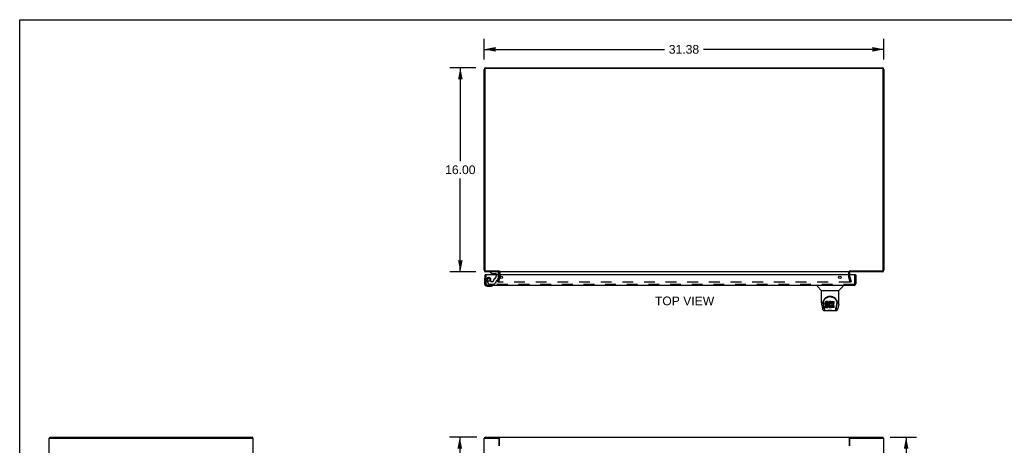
# Model space of a CAD drawing. Header units: inches. Extents: x 0 to 155, y 0 to 100.
# Tile 5 of 8: x 0 to 77, y 67 to 100. Entities that reach past the tile are written whole.
import ezdxf

# ---------------------------------------------------------------- set-up
doc = ezdxf.new("R2010")
doc.units = ezdxf.units.IN
doc.header["$LTSCALE"] = 8.5
doc.header["$MEASUREMENT"] = 0
doc.linetypes.add('HIDDEN', pattern=[0.2, 0.1, -0.1])
doc.layers.get('0').update_dxf_attribs({"linetype": 'CONTINUOUS'})
for name, color, linetype in [('DEFAULT_2', 8, 'HIDDEN'), ('DIMENSIONS', 7, 'CONTINUOUS'), ('DOOR_ASSEMBLY', 7, 'CONTINUOUS')]:
    doc.layers.add(name, color=color, linetype=linetype)
doc.styles.get("Standard").update_dxf_attribs({"font": 'arial.ttf'})
doc.dimstyles.new('DIMSTYLE_1', dxfattribs={"dimtxt": 0.681818, "dimasz": 0.909091, "dimexe": 0.09, "dimexo": 0.07, "dimgap": 0.0375, "dimtad": 0, "dimtih": 1, "dimtoh": 1, "dimzin": 4, "dimdsep": 46, "dimtxsty": 'Standard', "dimblk": '_FILLED', "dimblk1": '_FILLED', "dimblk2": '_FILLED', "dimcen": 0.09, "dimadec": 3, "dimazin": 1, "dimtfac": 1, "dimtdec": 3, "dimtofl": 0, "dimtmove": 0, "dimatfit": 3, "dimldrblk": '_FILLED', "dimfxl": 0, "dimtolj": 1, "dimtzin": 4, "dimarcsym": 0})

# ---------------------------------------------------------------- blocks, each defined once
blk = doc.blocks.new('_FILLED')
at = {"color": 0, "linetype": 'ByBlock'}
blk.add_solid([(0, 0), (-1, 0.2), (-1, -0.2)], dxfattribs=at)
blk = doc.blocks.new('*D1')
at = {"layer": 'DIMENSIONS', "color": 2, "linetype": 'Continuous'}
for p, q in [((68.314, 67.268), (70.385, 67.268)), ((69.567, 67.268), (69.567, 62.139)), ((69.567, 55.648), (69.567, 60.776)), ((67.037, 55.648), (70.385, 55.648))]:
    blk.add_line(p, q, dxfattribs=at)
at = {"layer": 'DIMENSIONS', "color": 2, "linetype": 'Continuous', "xscale": 0.9090909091, "yscale": 0.9090909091, "zscale": 0.9090909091}
for p, rotation in [((69.567, 67.268), 90), ((69.567, 55.648), 270)]:
    blk.add_blockref('_FILLED', p, dxfattribs=dict(at, rotation=rotation))
at = {"layer": 'DIMENSIONS', "color": 2, "linetype": 'Continuous', "insert": (69.567, 61.799), "char_height": 0.6818, "width": 2.38256, "attachment_point": 2, "line_spacing_factor": 0.9}
blk.add_mtext('11.62', dxfattribs=at)
blk = doc.blocks.new('*D4')
at = {"layer": 'DIMENSIONS', "color": 2, "linetype": 'Continuous'}
for p, q in [((36.446, 96.871), (36.446, 98.495)), ((67.821, 96.871), (67.821, 98.495)), ((36.446, 97.677), (50.601, 97.677)), ((67.821, 97.677), (53.665, 97.677))]:
    blk.add_line(p, q, dxfattribs=at)
at = {"layer": 'DIMENSIONS', "color": 2, "linetype": 'Continuous', "xscale": 0.9090909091, "yscale": 0.9090909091, "zscale": 0.9090909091, "rotation": 180}
blk.add_blockref('_FILLED', (36.446, 97.677), dxfattribs=at)
at = {"layer": 'DIMENSIONS', "color": 2, "linetype": 'Continuous', "xscale": 0.9090909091, "yscale": 0.9090909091, "zscale": 0.9090909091}
blk.add_blockref('_FILLED', (67.821, 97.677), dxfattribs=at)
at = {"layer": 'DIMENSIONS', "color": 2, "linetype": 'Continuous', "insert": (52.133, 98.018), "char_height": 0.6818, "width": 2.38256, "attachment_point": 2, "line_spacing_factor": 0.9}
blk.add_mtext('31.38', dxfattribs=at)
blk = doc.blocks.new('*D5')
at = {"layer": 'DIMENSIONS', "color": 2, "linetype": 'Continuous'}
for p, q in [((35.809, 96.235), (33.763, 96.235)), ((34.581, 96.235), (34.581, 88.917)), ((34.581, 80.235), (34.581, 87.553)), ((35.809, 80.235), (33.763, 80.235))]:
    blk.add_line(p, q, dxfattribs=at)
at = {"layer": 'DIMENSIONS', "color": 2, "linetype": 'Continuous', "xscale": 0.9090909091, "yscale": 0.9090909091, "zscale": 0.9090909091}
for p, rotation in [((34.581, 96.235), 90), ((34.581, 80.235), 270)]:
    blk.add_blockref('_FILLED', p, dxfattribs=dict(at, rotation=rotation))
at = {"layer": 'DIMENSIONS', "color": 2, "linetype": 'Continuous', "insert": (34.581, 88.576), "char_height": 0.6818, "width": 2.38256, "attachment_point": 2, "line_spacing_factor": 0.9}
blk.add_mtext('16.00', dxfattribs=at)
blk = doc.blocks.new('*D9')
at = {"layer": 'DIMENSIONS', "color": 2, "linetype": 'Continuous'}
for p, q in [((35.872, 67.268), (33.719, 67.268)), ((34.537, 67.268), (34.537, 49.949)), ((34.537, 31.268), (34.537, 48.586)), ((35.872, 31.268), (33.719, 31.268))]:
    blk.add_line(p, q, dxfattribs=at)
at = {"layer": 'DIMENSIONS', "color": 2, "linetype": 'Continuous', "xscale": 0.9090909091, "yscale": 0.9090909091, "zscale": 0.9090909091}
for p, rotation in [((34.537, 67.268), 90), ((34.537, 31.268), 270)]:
    blk.add_blockref('_FILLED', p, dxfattribs=dict(at, rotation=rotation))
at = {"layer": 'DIMENSIONS', "color": 2, "linetype": 'Continuous', "insert": (34.537, 49.609), "char_height": 0.6818, "width": 2.38256, "attachment_point": 2, "line_spacing_factor": 0.9}
blk.add_mtext('36.00', dxfattribs=at)

msp = doc.modelspace()

# ---------------------------------------------------------------- linework, layer by layer
at = {"color": 7, "linetype": 'Continuous'}
for p, q in [((0, 0), (0, 100)), ((0, 100), (154.545, 100)), ((37.621, 80.298), (37.621, 80.235)), ((2.375, 67.193), (2.375, 67.268)), ((36.509, 67.193), (36.509, 67.268)), ((37.623, 67.193), (37.623, 67.268)), ((65.144, 67.193), (65.144, 67.268)), ((67.758, 67.193), (67.758, 67.268)), ((37.561, 67.193), (37.623, 67.193)), ((65.144, 67.193), (65.206, 67.193))]:
    msp.add_line(p, q, dxfattribs=at)
at = {"color": 3, "linetype": 'Continuous'}
for p, q in [((36.446, 80.352), (36.446, 96.099)), ((36.509, 96.092), (36.509, 80.378)), ((36.582, 96.235), (67.685, 96.235)), ((67.678, 96.172), (36.589, 96.172)), ((67.758, 80.378), (67.758, 96.092)), ((67.821, 96.099), (67.821, 80.352)), ((37.621, 80.235), (36.563, 80.235)), ((36.589, 80.298), (37.623, 80.298)), ((37.621, 79.992), (37.621, 80.193)), ((65.119, 80.235), (37.648, 80.235)), ((65.144, 80.298), (67.678, 80.298)), ((67.704, 80.235), (65.146, 80.235)), ((65.146, 79.992), (65.146, 80.193)), ((2.375, 67.268), (18.249, 67.268)), ((36.509, 67.268), (67.758, 67.268)), ((37.648, 66.593), (37.648, 67.237)), ((65.119, 66.593), (65.119, 67.237)), ((2.312, 31.343), (2.312, 67.193)), ((2.312, 67.193), (18.312, 67.193)), ((18.312, 31.343), (18.312, 67.193)), ((36.446, 31.343), (36.446, 67.193)), ((36.446, 67.193), (37.561, 67.193)), ((37.621, 66.593), (37.621, 67.133)), ((65.146, 66.593), (65.146, 67.133)), ((65.206, 67.193), (67.821, 67.193)), ((67.821, 31.343), (67.821, 67.193))]:
    msp.add_line(p, q, dxfattribs=at)
for points in [[(18.266, 67.249), (18.264, 67.253), (18.262, 67.256), (18.261, 67.258), (18.26, 67.26), (18.259, 67.261), (18.257, 67.263), (18.256, 67.264), (18.255, 67.266), (18.254, 67.266), (18.252, 67.267), (18.251, 67.267), (18.25, 67.268), (18.249, 67.268)], [(18.274, 67.237), (18.273, 67.238), (18.271, 67.24), (18.27, 67.242), (18.269, 67.244), (18.267, 67.246), (18.266, 67.249)], [(37.648, 67.237), (37.646, 67.238), (37.645, 67.24), (37.644, 67.242), (37.642, 67.244), (37.641, 67.246), (37.64, 67.249), (37.639, 67.251), (37.637, 67.253), (37.636, 67.256), (37.635, 67.258), (37.634, 67.26), (37.632, 67.261), (37.631, 67.263), (37.63, 67.264), (37.628, 67.266), (37.627, 67.266), (37.626, 67.267), (37.625, 67.267), (37.624, 67.268), (37.623, 67.268)], [(65.119, 67.237), (65.12, 67.238), (65.121, 67.24), (65.123, 67.242), (65.124, 67.244), (65.125, 67.246), (65.127, 67.249), (65.128, 67.251), (65.129, 67.253), (65.13, 67.256), (65.132, 67.258), (65.133, 67.26), (65.134, 67.261), (65.135, 67.263), (65.137, 67.264), (65.138, 67.266), (65.139, 67.266), (65.141, 67.267), (65.142, 67.267), (65.143, 67.268), (65.144, 67.268)]]:
    msp.add_lwpolyline(points, dxfattribs=at)
at = {"color": 7, "linetype": 'Continuous'}
for points in [[(37.634, 67.186), (37.632, 67.188), (37.63, 67.189), (37.629, 67.19), (37.628, 67.191), (37.627, 67.191), (37.626, 67.192), (37.625, 67.192), (37.624, 67.193), (37.623, 67.193)], [(37.648, 67.182), (37.647, 67.181), (37.646, 67.181), (37.645, 67.181), (37.644, 67.181), (37.642, 67.181), (37.641, 67.182), (37.64, 67.182), (37.638, 67.183), (37.637, 67.183), (37.636, 67.184), (37.635, 67.185), (37.634, 67.186)], [(65.119, 67.182), (65.12, 67.181), (65.121, 67.181), (65.122, 67.181), (65.123, 67.181), (65.124, 67.181), (65.125, 67.182), (65.127, 67.182), (65.128, 67.183), (65.129, 67.183), (65.13, 67.184), (65.132, 67.185), (65.133, 67.186), (65.135, 67.188)], [(65.135, 67.188), (65.136, 67.189), (65.137, 67.19), (65.138, 67.191), (65.139, 67.191), (65.141, 67.192), (65.142, 67.192), (65.143, 67.193), (65.144, 67.193)]]:
    msp.add_lwpolyline(points, dxfattribs=at)
at = {"color": 3, "linetype": 'Continuous'}
for centre, radius, start, end in [((36.582, 96.099), 0.136, 90, 180), ((36.589, 96.092), 0.08, 90, 180), ((67.678, 96.092), 0.08, 0, 90), ((67.685, 96.099), 0.136, 0, 90), ((36.589, 80.378), 0.08, 180, 270), ((67.678, 80.378), 0.08, 270, 360), ((36.563, 80.352), 0.117, 180, 270), ((37.579, 80.193), 0.042, 0, 90), ((65.188, 80.193), 0.042, 90, 180), ((67.704, 80.352), 0.117, 270, 360), ((18.195, 67.151), 0.117, 21.04214, 47.44308), ((37.561, 67.133), 0.06, 0, 90), ((65.206, 67.133), 0.06, 90, 180)]:
    msp.add_arc(centre, radius, start, end, dxfattribs=at)
at = {"layer": 'DEFAULT_2', "color": 8, "linetype": 'HIDDEN'}
for p, q in [((37.516, 79.442), (37.62, 79.828)), ((37.692, 79.808), (37.589, 79.422)), ((37.621, 79.834), (37.621, 79.992)), ((37.696, 79.834), (37.696, 80.193)), ((65.071, 79.834), (65.071, 80.193)), ((65.178, 79.422), (65.074, 79.808)), ((65.146, 79.834), (65.146, 79.992)), ((65.147, 79.828), (65.25, 79.442)), ((37.516, 79.442), (37.589, 79.422)), ((65.146, 79.422), (37.62, 79.422)), ((65.25, 79.442), (65.178, 79.422))]:
    msp.add_line(p, q, dxfattribs=at)
for points in [[(37.601, 79.446), (37.601, 79.445), (37.6, 79.443), (37.6, 79.442)], [(37.6, 79.442), (37.6, 79.441), (37.601, 79.439), (37.601, 79.438), (37.601, 79.436), (37.602, 79.434), (37.603, 79.433), (37.604, 79.431), (37.605, 79.43), (37.606, 79.428), (37.607, 79.427), (37.609, 79.426), (37.61, 79.425), (37.612, 79.424), (37.613, 79.423)], [(37.62, 79.422), (37.619, 79.422), (37.617, 79.423), (37.615, 79.423), (37.613, 79.423)], [(65.166, 79.442), (65.166, 79.441), (65.166, 79.439), (65.166, 79.438), (65.165, 79.436), (65.165, 79.434), (65.164, 79.433), (65.163, 79.431), (65.162, 79.43), (65.161, 79.428), (65.159, 79.427), (65.158, 79.426), (65.156, 79.425), (65.155, 79.424), (65.153, 79.423), (65.151, 79.423), (65.15, 79.423), (65.148, 79.422), (65.146, 79.422)], [(65.165, 79.446), (65.166, 79.445), (65.166, 79.443), (65.166, 79.442)]]:
    msp.add_lwpolyline(points, dxfattribs=at)
for centre, radius, start, end in [((37.596, 79.834), 0.025, 345, 360), ((37.579, 80.193), 0.117, 0, 56.90018), ((37.596, 79.834), 0.1, 345, 360), ((65.188, 80.193), 0.117, 123.09982, 180), ((65.171, 79.834), 0.1, 180, 195), ((65.171, 79.834), 0.025, 180, 195)]:
    msp.add_arc(centre, radius, start, end, dxfattribs=at)
at = {"layer": 'DOOR_ASSEMBLY', "color": 7, "linetype": 'Continuous'}
for p, q in [((36.48, 79.596), (36.48, 79.307)), ((36.527, 79.732), (36.527, 79.732)), ((36.555, 79.992), (36.54, 79.992)), ((36.914, 80.235), (36.914, 80.196)), ((36.914, 80.196), (37.09, 80.097)), ((37.09, 80.097), (37.367, 80.097)), ((37.179, 80.08), (37.319, 80.08)), ((37.398, 80.066), (37.398, 79.992)), ((37.583, 79.992), (37.583, 80.156)), ((65.6, 79.992), (65.615, 79.992)), ((36.68, 79.107), (36.97, 79.107)), ((37.098, 79.152), (37.102, 79.153)), ((37.102, 79.153), (37.103, 79.153)), ((62.599, 79.167), (62.599, 79.104)), ((62.908, 78.779), (62.61, 79.077)), ((64.297, 78.779), (64.595, 79.077)), ((64.607, 79.167), (64.607, 79.104)), ((62.914, 78.773), (64.292, 78.773)), ((62.914, 77.801), (62.914, 78.773)), ((64.292, 77.802), (64.292, 78.773)), ((62.929, 77.658), (62.994, 77.353)), ((63.032, 77.759), (63.032, 77.759)), ((63.032, 77.747), (63.032, 77.746)), ((63.039, 77.833), (63.038, 77.769)), ((63.101, 77.381), (63.048, 77.651)), ((63.076, 77.759), (63.076, 77.736)), ((63.085, 77.638), (63.142, 77.345)), ((63.16, 77.277), (63.153, 77.277)), ((63.158, 77.281), (63.162, 77.272)), ((63.218, 77.805), (63.217, 77.781)), ((63.217, 77.714), (63.217, 77.781)), ((63.218, 77.738), (63.217, 77.714)), ((63.217, 77.714), (63.217, 77.69)), ((63.217, 77.69), (63.221, 77.667)), ((63.224, 77.828), (63.218, 77.805)), ((63.218, 77.738), (63.218, 77.805)), ((63.224, 77.761), (63.218, 77.738)), ((63.219, 77.428), (63.219, 77.57)), ((63.221, 77.667), (63.23, 77.645)), ((63.233, 77.851), (63.224, 77.828)), ((63.224, 77.761), (63.224, 77.828)), ((63.233, 77.784), (63.224, 77.761)), ((63.283, 77.575), (63.224, 77.575)), ((63.224, 77.508), (63.224, 77.575)), ((63.283, 77.508), (63.224, 77.508)), ((63.224, 77.424), (63.368, 77.424)), ((63.23, 77.645), (63.242, 77.624)), ((63.247, 77.87), (63.233, 77.851)), ((63.233, 77.784), (63.233, 77.851)), ((63.247, 77.803), (63.233, 77.784)), ((63.242, 77.624), (63.259, 77.607)), ((63.255, 77.878), (63.247, 77.87)), ((63.247, 77.803), (63.247, 77.87)), ((63.255, 77.811), (63.247, 77.803)), ((63.265, 77.885), (63.255, 77.878)), ((63.255, 77.811), (63.255, 77.878)), ((63.265, 77.818), (63.255, 77.811)), ((63.259, 77.607), (63.279, 77.594)), ((63.286, 77.895), (63.265, 77.885)), ((63.265, 77.818), (63.265, 77.885)), ((63.286, 77.828), (63.265, 77.818)), ((63.279, 77.594), (63.29, 77.59)), ((63.344, 77.575), (63.283, 77.575)), ((63.283, 77.508), (63.283, 77.575)), ((63.344, 77.509), (63.283, 77.508)), ((63.31, 77.902), (63.286, 77.895)), ((63.286, 77.828), (63.286, 77.895)), ((63.31, 77.835), (63.286, 77.828)), ((63.288, 77.718), (63.29, 77.733)), ((63.288, 77.695), (63.288, 77.718)), ((63.288, 77.703), (63.288, 77.718)), ((63.288, 77.695), (63.288, 77.703)), ((63.291, 77.688), (63.288, 77.695)), ((63.29, 77.733), (63.294, 77.739)), ((63.29, 77.59), (63.302, 77.588)), ((63.291, 77.688), (63.291, 77.733)), ((63.295, 77.682), (63.291, 77.688)), ((63.294, 77.739), (63.299, 77.744)), ((63.295, 77.682), (63.295, 77.741)), ((63.301, 77.677), (63.295, 77.682)), ((63.299, 77.744), (63.314, 77.749)), ((63.301, 77.744), (63.301, 77.745)), ((63.316, 77.74), (63.301, 77.744)), ((63.301, 77.677), (63.301, 77.744)), ((63.316, 77.673), (63.301, 77.677)), ((63.302, 77.588), (63.349, 77.587)), ((63.449, 77.902), (63.31, 77.902)), ((63.31, 77.835), (63.31, 77.902)), ((63.449, 77.835), (63.31, 77.835)), ((63.314, 77.749), (63.328, 77.75)), ((63.34, 77.741), (63.316, 77.74)), ((63.316, 77.673), (63.316, 77.74)), ((63.34, 77.674), (63.316, 77.673)), ((63.328, 77.75), (63.441, 77.75)), ((63.364, 77.74), (63.34, 77.741)), ((63.34, 77.674), (63.34, 77.741)), ((63.364, 77.673), (63.34, 77.674)), ((63.359, 77.577), (63.344, 77.575)), ((63.344, 77.509), (63.344, 77.575)), ((63.359, 77.51), (63.344, 77.509)), ((63.349, 77.587), (63.357, 77.587)), ((63.357, 77.587), (63.364, 77.584)), ((63.365, 77.58), (63.359, 77.577)), ((63.359, 77.51), (63.359, 77.577)), ((63.365, 77.513), (63.359, 77.51)), ((63.387, 77.735), (63.364, 77.74)), ((63.364, 77.673), (63.364, 77.74)), ((63.387, 77.668), (63.364, 77.673)), ((63.364, 77.584), (63.37, 77.58)), ((63.367, 77.582), (63.365, 77.58)), ((63.365, 77.513), (63.365, 77.58)), ((63.371, 77.518), (63.365, 77.513)), ((63.368, 77.424), (63.38, 77.425)), ((63.37, 77.58), (63.375, 77.574)), ((63.371, 77.518), (63.371, 77.578)), ((63.38, 77.531), (63.371, 77.518)), ((63.375, 77.574), (63.381, 77.56)), ((63.38, 77.531), (63.38, 77.562)), ((63.383, 77.537), (63.38, 77.531)), ((63.38, 77.425), (63.391, 77.429)), ((63.381, 77.56), (63.383, 77.545)), ((63.383, 77.537), (63.383, 77.55)), ((63.383, 77.545), (63.383, 77.537)), ((63.398, 77.73), (63.387, 77.735)), ((63.387, 77.668), (63.387, 77.735)), ((63.398, 77.663), (63.387, 77.668)), ((63.391, 77.429), (63.411, 77.443)), ((63.408, 77.723), (63.398, 77.73)), ((63.398, 77.663), (63.398, 77.73)), ((63.408, 77.656), (63.398, 77.663)), ((63.425, 77.706), (63.408, 77.723)), ((63.408, 77.656), (63.408, 77.723)), ((63.425, 77.639), (63.408, 77.656)), ((63.411, 77.443), (63.428, 77.46)), ((63.438, 77.686), (63.425, 77.706)), ((63.425, 77.639), (63.425, 77.706)), ((63.438, 77.619), (63.425, 77.639)), ((63.428, 77.46), (63.435, 77.47)), ((63.435, 77.47), (63.44, 77.481)), ((63.448, 77.664), (63.438, 77.686)), ((63.438, 77.619), (63.438, 77.686)), ((63.448, 77.597), (63.438, 77.619)), ((63.44, 77.481), (63.449, 77.503)), ((63.441, 77.75), (63.447, 77.75)), ((63.447, 77.75), (63.449, 77.756)), ((63.449, 77.66), (63.448, 77.664)), ((63.448, 77.597), (63.448, 77.664)), ((63.454, 77.574), (63.448, 77.597)), ((63.451, 77.859), (63.449, 77.902)), ((63.449, 77.835), (63.449, 77.902)), ((63.451, 77.792), (63.449, 77.835)), ((63.449, 77.756), (63.45, 77.768)), ((63.453, 77.738), (63.449, 77.693)), ((63.449, 77.627), (63.449, 77.693)), ((63.453, 77.671), (63.449, 77.627)), ((63.449, 77.627), (63.45, 77.604)), ((63.449, 77.503), (63.455, 77.526)), ((63.45, 77.768), (63.451, 77.792)), ((63.45, 77.604), (63.453, 77.582)), ((63.451, 77.792), (63.451, 77.859)), ((63.458, 77.76), (63.453, 77.738)), ((63.453, 77.671), (63.453, 77.738)), ((63.458, 77.693), (63.453, 77.671)), ((63.453, 77.582), (63.457, 77.56)), ((63.456, 77.55), (63.454, 77.574)), ((63.455, 77.526), (63.456, 77.55)), ((63.456, 77.55), (63.456, 77.565)), ((63.457, 77.56), (63.464, 77.539)), ((63.464, 77.781), (63.458, 77.76)), ((63.458, 77.693), (63.458, 77.76)), ((63.464, 77.714), (63.458, 77.693)), ((63.472, 77.802), (63.464, 77.781)), ((63.464, 77.714), (63.464, 77.781)), ((63.472, 77.735), (63.464, 77.714)), ((63.464, 77.539), (63.486, 77.5)), ((63.483, 77.821), (63.472, 77.802)), ((63.472, 77.735), (63.472, 77.802)), ((63.483, 77.755), (63.472, 77.735)), ((63.496, 77.84), (63.483, 77.821)), ((63.483, 77.755), (63.483, 77.821)), ((63.496, 77.773), (63.483, 77.755)), ((63.486, 77.5), (63.498, 77.482)), ((63.511, 77.856), (63.496, 77.84)), ((63.496, 77.773), (63.496, 77.84)), ((63.511, 77.789), (63.496, 77.773)), ((63.498, 77.482), (63.513, 77.465)), ((63.527, 77.872), (63.511, 77.856)), ((63.511, 77.789), (63.511, 77.856)), ((63.527, 77.805), (63.511, 77.789)), ((63.513, 77.465), (63.53, 77.45)), ((63.519, 77.642), (63.518, 77.615)), ((63.518, 77.615), (63.52, 77.602)), ((63.522, 77.669), (63.519, 77.642)), ((63.52, 77.602), (63.52, 77.642)), ((63.52, 77.602), (63.523, 77.589)), ((63.521, 77.662), (63.523, 77.656)), ((63.526, 77.682), (63.522, 77.669)), ((63.523, 77.656), (63.533, 77.631)), ((63.523, 77.589), (63.523, 77.656)), ((63.523, 77.589), (63.533, 77.565)), ((63.532, 77.694), (63.526, 77.682)), ((63.545, 77.884), (63.527, 77.872)), ((63.527, 77.805), (63.527, 77.872)), ((63.545, 77.818), (63.527, 77.805)), ((63.53, 77.45), (63.547, 77.436)), ((63.546, 77.717), (63.532, 77.694)), ((63.533, 77.631), (63.546, 77.608)), ((63.533, 77.565), (63.533, 77.631)), ((63.533, 77.565), (63.546, 77.541)), ((63.566, 77.893), (63.545, 77.884)), ((63.545, 77.818), (63.545, 77.884)), ((63.566, 77.827), (63.545, 77.818)), ((63.554, 77.727), (63.546, 77.717)), ((63.546, 77.608), (63.555, 77.598)), ((63.546, 77.541), (63.546, 77.608)), ((63.546, 77.541), (63.555, 77.531)), ((63.547, 77.436), (63.557, 77.431)), ((63.565, 77.735), (63.554, 77.727)), ((63.555, 77.598), (63.565, 77.589)), ((63.555, 77.531), (63.555, 77.598)), ((63.555, 77.531), (63.565, 77.523)), ((63.557, 77.431), (63.567, 77.428)), ((63.59, 77.745), (63.565, 77.735)), ((63.565, 77.589), (63.576, 77.582)), ((63.565, 77.523), (63.565, 77.589)), ((63.565, 77.523), (63.576, 77.515)), ((63.587, 77.898), (63.566, 77.893)), ((63.566, 77.827), (63.566, 77.893)), ((63.587, 77.831), (63.566, 77.827)), ((63.567, 77.428), (63.589, 77.422)), ((63.576, 77.582), (63.588, 77.577)), ((63.576, 77.515), (63.576, 77.582)), ((63.576, 77.515), (63.588, 77.51)), ((63.609, 77.9), (63.587, 77.898)), ((63.587, 77.831), (63.587, 77.898)), ((63.609, 77.834), (63.587, 77.831)), ((63.588, 77.577), (63.602, 77.575)), ((63.588, 77.51), (63.588, 77.577)), ((63.588, 77.51), (63.602, 77.508)), ((63.589, 77.422), (63.611, 77.419)), ((63.603, 77.748), (63.59, 77.745)), ((63.602, 77.575), (63.615, 77.574)), ((63.602, 77.508), (63.602, 77.575)), ((63.602, 77.508), (63.615, 77.507)), ((63.616, 77.748), (63.603, 77.748)), ((63.609, 77.9), (63.632, 77.9)), ((63.609, 77.834), (63.609, 77.9)), ((63.632, 77.833), (63.609, 77.834)), ((63.611, 77.419), (63.633, 77.423)), ((63.615, 77.574), (63.628, 77.576)), ((63.615, 77.507), (63.615, 77.574)), ((63.615, 77.507), (63.628, 77.509)), ((63.629, 77.745), (63.616, 77.748)), ((63.628, 77.576), (63.641, 77.58)), ((63.628, 77.509), (63.628, 77.576)), ((63.628, 77.509), (63.641, 77.513)), ((63.642, 77.74), (63.629, 77.745)), ((63.643, 77.898), (63.632, 77.9)), ((63.632, 77.833), (63.632, 77.9)), ((63.643, 77.831), (63.632, 77.833)), ((63.633, 77.423), (63.655, 77.429)), ((63.641, 77.58), (63.653, 77.586)), ((63.641, 77.513), (63.641, 77.58)), ((63.641, 77.513), (63.653, 77.519)), ((63.654, 77.895), (63.643, 77.898)), ((63.643, 77.831), (63.643, 77.898)), ((63.654, 77.828), (63.643, 77.831)), ((63.674, 77.811), (63.648, 77.743)), ((63.653, 77.586), (63.664, 77.593)), ((63.653, 77.519), (63.653, 77.586)), ((63.653, 77.519), (63.664, 77.526)), ((63.672, 77.883), (63.654, 77.895)), ((63.654, 77.828), (63.654, 77.895)), ((63.672, 77.816), (63.654, 77.828)), ((63.655, 77.429), (63.674, 77.441)), ((63.664, 77.593), (63.664, 77.526)), ((63.671, 77.592), (63.682, 77.575)), ((63.671, 77.525), (63.682, 77.508)), ((63.672, 77.883), (63.672, 77.816)), ((63.674, 77.879), (63.674, 77.816)), ((63.684, 77.441), (63.674, 77.441)), ((63.674, 77.441), (63.674, 77.441)), ((63.682, 77.9), (63.919, 77.9)), ((63.682, 77.508), (63.682, 77.9)), ((63.682, 77.833), (63.919, 77.833)), ((63.684, 77.428), (63.684, 77.441)), ((63.92, 77.424), (63.689, 77.424)), ((63.753, 77.745), (63.753, 77.678)), ((63.754, 77.587), (63.754, 77.509)), ((63.919, 77.75), (63.757, 77.75)), ((63.757, 77.74), (63.888, 77.74)), ((63.757, 77.673), (63.888, 77.673)), ((63.888, 77.591), (63.758, 77.591)), ((63.758, 77.571), (63.92, 77.571)), ((63.758, 77.505), (63.92, 77.505)), ((63.893, 77.596), (63.893, 77.736)), ((63.924, 77.754), (63.924, 77.895)), ((63.924, 77.428), (63.924, 77.567)), ((64.044, 77.272), (64.047, 77.281)), ((64.053, 77.277), (64.046, 77.277)), ((64.063, 77.345), (64.12, 77.635)), ((64.104, 77.381), (64.157, 77.651)), ((64.12, 77.635), (64.121, 77.639)), ((64.166, 77.833), (64.168, 77.769)), ((64.173, 77.759), (64.173, 77.759)), ((64.174, 77.746), (64.174, 77.747)), ((64.277, 77.658), (64.212, 77.353)), ((63.118, 77.198), (64.087, 77.198)), ((63.162, 77.271), (63.162, 77.272)), ((63.204, 77.198), (63.198, 77.198)), ((63.204, 77.198), (63.203, 77.198)), ((64.002, 77.198), (64.001, 77.198)), ((64.043, 77.271), (64.044, 77.272))]:
    msp.add_line(p, q, dxfattribs=at)
at = {"layer": 'DOOR_ASSEMBLY', "color": 3, "linetype": 'Continuous'}
for p, q in [((36.54, 79.284), (36.54, 79.992)), ((65.6, 79.992), (36.555, 79.992)), ((65.615, 79.992), (65.615, 79.284)), ((65.498, 79.167), (36.657, 79.167))]:
    msp.add_line(p, q, dxfattribs=at)
at = {"layer": 'DOOR_ASSEMBLY', "color": 8, "linetype": 'HIDDEN'}
for p, q in [((36.615, 79.284), (36.615, 79.992)), ((37.504, 80.235), (36.914, 80.235)), ((36.987, 79.472), (36.987, 79.605)), ((37.398, 79.992), (37.398, 79.882)), ((37.515, 79.569), (37.583, 79.825)), ((37.583, 79.825), (37.583, 79.992)), ((65.54, 79.284), (65.54, 79.992)), ((65.498, 79.242), (36.657, 79.242)), ((36.666, 79.519), (36.801, 79.286)), ((36.827, 79.271), (37.239, 79.271)), ((37.097, 79.456), (37.003, 79.456)), ((37.26, 79.28), (37.375, 79.395)), ((37.381, 79.409), (37.381, 79.487)), ((37.44, 79.546), (37.485, 79.546))]:
    msp.add_line(p, q, dxfattribs=at)
at = {"layer": 'DOOR_ASSEMBLY', "color": 7, "linetype": 'Continuous'}
for points in [[(36.527, 79.732), (36.526, 79.73), (36.526, 79.729), (36.525, 79.725)], [(37.103, 79.153), (37.105, 79.153), (37.105, 79.153)], [(63.032, 77.759), (63.034, 77.801), (63.041, 77.85), (63.052, 77.897), (63.066, 77.941), (63.083, 77.983), (63.103, 78.022), (63.126, 78.06), (63.151, 78.095), (63.178, 78.127), (63.207, 78.158), (63.239, 78.186), (63.272, 78.212), (63.308, 78.235), (63.346, 78.256), (63.385, 78.274), (63.427, 78.289), (63.47, 78.301), (63.513, 78.31), (63.558, 78.315), (63.603, 78.317), (63.648, 78.315), (63.693, 78.31), (63.737, 78.301), (63.779, 78.289), (63.821, 78.274), (63.86, 78.256), (63.898, 78.235), (63.934, 78.211), (63.967, 78.186), (63.999, 78.157), (64.028, 78.127), (64.055, 78.094), (64.08, 78.059), (64.103, 78.022), (64.122, 77.982), (64.139, 77.941), (64.154, 77.896), (64.164, 77.849), (64.171, 77.8), (64.173, 77.759)], [(63.076, 77.759), (63.076, 77.779), (63.078, 77.804), (63.08, 77.828), (63.084, 77.852), (63.089, 77.875), (63.094, 77.898), (63.101, 77.921), (63.109, 77.943), (63.117, 77.965), (63.127, 77.986), (63.137, 78.006), (63.148, 78.026), (63.16, 78.044), (63.172, 78.063), (63.184, 78.08), (63.198, 78.096), (63.211, 78.112), (63.225, 78.127), (63.24, 78.141), (63.254, 78.155), (63.269, 78.167), (63.285, 78.179), (63.3, 78.191), (63.316, 78.201), (63.331, 78.211), (63.347, 78.22), (63.363, 78.229), (63.379, 78.236), (63.395, 78.244), (63.411, 78.25), (63.427, 78.256), (63.443, 78.261), (63.459, 78.266), (63.475, 78.27), (63.491, 78.274), (63.506, 78.277), (63.522, 78.28), (63.538, 78.282), (63.554, 78.284), (63.57, 78.285), (63.586, 78.286), (63.602, 78.286), (63.618, 78.286), (63.634, 78.285), (63.65, 78.284), (63.666, 78.283), (63.682, 78.28), (63.698, 78.278), (63.714, 78.275), (63.73, 78.271), (63.746, 78.267), (63.762, 78.262), (63.778, 78.256), (63.794, 78.251), (63.81, 78.244), (63.826, 78.237), (63.842, 78.229), (63.857, 78.221), (63.873, 78.212), (63.889, 78.202), (63.905, 78.191), (63.92, 78.18), (63.935, 78.168), (63.95, 78.156), (63.965, 78.142), (63.979, 78.128), (63.994, 78.113), (64.007, 78.097), (64.021, 78.08), (64.033, 78.063), (64.046, 78.045), (64.057, 78.026), (64.068, 78.006), (64.078, 77.986), (64.088, 77.965), (64.096, 77.943), (64.104, 77.921), (64.111, 77.899), (64.117, 77.876), (64.121, 77.852), (64.125, 77.828), (64.128, 77.804), (64.129, 77.78), (64.13, 77.759)], [(62.914, 77.801), (62.915, 77.769), (62.918, 77.729), (62.923, 77.689), (62.929, 77.658)], [(62.994, 77.353), (62.997, 77.34), (63.002, 77.321), (63.007, 77.305), (63.012, 77.29), (63.017, 77.276), (63.023, 77.264), (63.03, 77.252), (63.037, 77.242), (63.045, 77.232), (63.054, 77.223), (63.065, 77.215), (63.076, 77.208), (63.088, 77.203), (63.101, 77.2), (63.115, 77.198), (63.118, 77.198)], [(63.032, 77.747), (63.032, 77.751), (63.032, 77.759)], [(63.076, 77.736), (63.076, 77.72), (63.078, 77.692), (63.081, 77.664), (63.085, 77.638)], [(63.142, 77.345), (63.145, 77.334), (63.148, 77.32), (63.151, 77.307), (63.155, 77.294), (63.158, 77.281)], [(63.224, 77.575), (63.223, 77.575), (63.223, 77.575), (63.222, 77.574), (63.222, 77.574), (63.221, 77.574), (63.221, 77.574), (63.221, 77.573), (63.22, 77.573), (63.22, 77.573), (63.22, 77.572), (63.219, 77.572), (63.219, 77.571), (63.219, 77.571), (63.219, 77.57)], [(63.224, 77.508), (63.223, 77.508), (63.223, 77.508), (63.222, 77.508), (63.222, 77.507), (63.221, 77.507), (63.221, 77.507), (63.221, 77.507), (63.22, 77.506), (63.22, 77.506), (63.22, 77.506), (63.219, 77.505), (63.219, 77.504), (63.219, 77.504), (63.219, 77.503)], [(64.047, 77.281), (64.051, 77.294), (64.054, 77.307), (64.058, 77.32), (64.061, 77.334), (64.063, 77.345)], [(64.087, 77.198), (64.09, 77.198), (64.103, 77.2), (64.116, 77.203), (64.129, 77.208), (64.14, 77.215), (64.151, 77.223), (64.16, 77.232), (64.168, 77.241), (64.175, 77.252), (64.182, 77.263), (64.188, 77.276), (64.193, 77.289), (64.199, 77.304), (64.204, 77.321), (64.209, 77.34), (64.212, 77.353)], [(64.121, 77.639), (64.121, 77.642), (64.122, 77.645), (64.122, 77.648), (64.123, 77.651), (64.123, 77.654), (64.124, 77.658), (64.124, 77.661), (64.125, 77.665), (64.125, 77.668), (64.126, 77.672), (64.126, 77.676), (64.127, 77.679), (64.127, 77.683), (64.127, 77.687), (64.128, 77.692), (64.128, 77.696), (64.128, 77.7), (64.129, 77.705), (64.129, 77.709), (64.129, 77.714), (64.129, 77.719), (64.13, 77.724), (64.13, 77.729), (64.13, 77.734), (64.13, 77.759)], [(64.173, 77.759), (64.174, 77.752), (64.174, 77.747)], [(64.277, 77.658), (64.282, 77.688), (64.288, 77.728), (64.291, 77.768), (64.292, 77.802)], [(63.162, 77.271), (63.167, 77.258), (63.174, 77.246), (63.18, 77.235), (63.187, 77.226), (63.194, 77.218), (63.202, 77.211), (63.211, 77.205), (63.221, 77.201), (63.231, 77.199), (63.239, 77.198)], [(63.319, 77.198), (63.34, 77.199), (63.362, 77.2), (63.385, 77.203), (63.41, 77.205), (63.436, 77.208), (63.462, 77.211), (63.49, 77.214), (63.518, 77.216), (63.547, 77.218), (63.576, 77.219), (63.605, 77.219), (63.634, 77.219), (63.664, 77.218), (63.692, 77.216), (63.72, 77.213), (63.747, 77.211), (63.773, 77.208), (63.798, 77.205), (63.822, 77.202), (63.845, 77.2), (63.866, 77.199), (63.886, 77.198)], [(63.319, 77.198), (63.341, 77.199), (63.368, 77.201), (63.395, 77.203), (63.424, 77.206), (63.453, 77.209), (63.482, 77.212), (63.511, 77.214), (63.541, 77.216), (63.572, 77.217), (63.602, 77.217), (63.633, 77.217), (63.663, 77.216), (63.693, 77.214), (63.723, 77.212), (63.752, 77.209), (63.781, 77.206), (63.81, 77.203), (63.837, 77.201), (63.864, 77.199), (63.886, 77.198)], [(63.967, 77.198), (63.975, 77.199), (63.985, 77.201), (63.994, 77.205), (64.003, 77.211), (64.011, 77.218), (64.019, 77.226), (64.026, 77.235), (64.032, 77.246), (64.038, 77.258), (64.043, 77.271)]]:
    msp.add_lwpolyline(points, dxfattribs=at)
at = {"layer": 'DOOR_ASSEMBLY', "color": 8, "linetype": 'HIDDEN'}
msp.add_circle((36.815, 79.605), 0.103, dxfattribs=at)
at = {"layer": 'DOOR_ASSEMBLY', "color": 3, "linetype": 'Continuous'}
for centre in [(37.79, 79.804), (64.365, 79.804)]:
    msp.add_circle(centre, 0.094, dxfattribs=at)
at = {"layer": 'DOOR_ASSEMBLY', "color": 7, "linetype": 'Continuous'}
for centre, radius, start, end in [((36.73, 79.596), 0.25, 149.11011, 180), ((36.529, 79.717), 0.015, 96.37959, 149.11011), ((36.525, 79.717), 0.015, 0, 83.62041), ((37.179, 80.17), 0.09, 234.81225, 270), ((37.319, 80.17), 0.09, 270, 304.92318), ((37.367, 80.066), 0.031, 0, 90), ((37.504, 80.156), 0.079, 0, 90), ((36.68, 79.307), 0.2, 180, 270), ((36.97, 79.357), 0.25, 270, 300.88989), ((37.09, 79.152), 0.015, 6.37959, 90), ((37.09, 79.155), 0.015, 300.88989, 353.62041), ((62.638, 79.104), 0.0394, 180, 225), ((64.567, 79.104), 0.0394, 315, 360), ((62.922, 78.793), 0.0197, 225, 262.5), ((64.284, 78.793), 0.0197, 277.5, 315)]:
    msp.add_arc(centre, radius, start, end, dxfattribs=at)
at = {"layer": 'DOOR_ASSEMBLY', "color": 8, "linetype": 'HIDDEN'}
for centre, radius, start, end in [((36.815, 79.605), 0.172, 0, 210), ((37.372, 79.546), 0.185, 115.7418, 180), ((37.21, 79.882), 0.188, 295.7418, 360), ((36.657, 79.284), 0.042, 180, 270), ((36.827, 79.301), 0.03, 210, 270), ((37.003, 79.472), 0.016, 180, 270), ((37.097, 79.546), 0.09, 270, 360), ((37.239, 79.301), 0.03, 270, 315), ((37.361, 79.409), 0.02, 315, 360), ((37.44, 79.487), 0.059, 90, 180), ((37.485, 79.577), 0.031, 270, 345), ((65.498, 79.284), 0.042, 270, 360)]:
    msp.add_arc(centre, radius, start, end, dxfattribs=at)
at = {"layer": 'DOOR_ASSEMBLY', "color": 3, "linetype": 'Continuous'}
for centre, start, end in [((36.657, 79.284), 180, 270), ((65.498, 79.284), 270, 360)]:
    msp.add_arc(centre, 0.117, start, end, dxfattribs=at)
at = {"layer": 'DOOR_ASSEMBLY', "color": 7, "linetype": 'Continuous'}
for centre, major_axis, ratio, start_param, end_param in [((63.603, 77.759), (0, 0.565), 0.999848, 1.137008, 1.76365), ((63.159, 77.631), (0.007, 0.354), 0.213027, -3.923008, -3.13761), ((63.224, 77.428), (0, 0.00483), 1, 1.570796, 3.141593), ((63.643, 77.744), (0, 0.00448), 1, -3.557718, -1.937287), ((63.667, 77.59), (0.00448, 0), 1, 1.570796, 2.222579), ((63.667, 77.523), (0.00448, 0), 1, 0.594971, 2.222579), ((63.667, 77.59), (0, 0.00448), 1, -0.975826, 0), ((63.67, 77.879), (0.00448, 0), 1, 0.003891, 0.905353), ((63.67, 77.813), (0, 0.00448), 1, 4.345898, 5.617742), ((63.689, 77.428), (0, 0.00448), 1, 1.570796, 3.141593), ((63.757, 77.745), (0, 0.00448), 1, 0, 1.570796), ((63.757, 77.745), (0.00448, 0), 1, -2.747552, -2.072978), ((63.757, 77.678), (0, 0.00448), 1, 1.570796, 3.141593), ((63.758, 77.587), (0, 0.00448), 1, 0, 1.570796), ((63.758, 77.576), (0, 0.00448), 1, 1.570796, 3.141593), ((63.758, 77.509), (0, 0.00448), 1, 1.570796, 3.141593), ((63.757, 77.745), (0, 0.00448), 1, -3.643774, -3.141593), ((63.888, 77.736), (0, 0.00448), 1, -1.570796, 0), ((63.888, 77.669), (0, 0.00448), 1, -1.570796, 0), ((63.888, 77.596), (0, 0.00448), 1, -3.141593, -1.570796), ((63.919, 77.895), (0, 0.00448), 1, -1.570796, 0), ((63.919, 77.829), (0, 0.00448), 1, -1.570796, 0), ((63.919, 77.754), (0, 0.00448), 1, -3.141593, -1.570796), ((63.92, 77.567), (0, 0.00448), 1, -1.570796, 0), ((63.92, 77.5), (0, 0.00448), 1, -1.570796, 0), ((63.92, 77.428), (0, 0.00448), 1, -3.141593, -1.570796), ((64.047, 77.631), (-0.007, 0.354), 0.213027, -3.145575, -2.360177), ((63.603, 77.759), (0, 0.565), 0.999848, 4.519536, 5.145564)]:
    msp.add_ellipse(centre, major_axis=major_axis, ratio=ratio, start_param=start_param, end_param=end_param, dxfattribs=at)

# ---------------------------------------------------------------- texts
at = {"layer": 'DIMENSIONS', "color": 2, "linetype": 'Continuous', "insert": (52.18, 78.292), "char_height": 0.6818, "width": 4.646, "attachment_point": 2, "line_spacing_factor": 0.9}
msp.add_mtext('TOP VIEW', dxfattribs=at)

# ---------------------------------------------------------------- dimensions: what is measured, and where the dimension line sits
at = {"layer": 'DIMENSIONS', "color": 2, "linetype": 'Continuous'}
dim = msp.add_linear_dim(base=(67.820736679, 97.677127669), p1=(36.445736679, 98.565309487), p2=(67.820736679, 98.565309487), dimstyle='DIMSTYLE_1', dxfattribs=at)
dim.commit()
dim.dimension.update_dxf_attribs({"geometry": '*D4', "text_midpoint": (52.130521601, 97.673329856), "dimtype": 160})
for base, p1, p2, picture, middle in [((34.581, 80.235), (35.879, 96.235), (35.879, 80.235), '*D5', (34.61, 88.231)), ((34.537, 31.268), (35.942, 67.268), (35.942, 31.268), '*D9', (34.536, 49.264)), ((69.567, 55.648), (68.244, 67.268), (66.967, 55.648), '*D1', (69.592, 61.454))]:
    dim = msp.add_linear_dim(base=base, p1=p1, p2=p2, angle=270, dimstyle='DIMSTYLE_1', dxfattribs=at)
    dim.commit()
    dim.dimension.update_dxf_attribs({"geometry": picture, "text_midpoint": middle, "dimtype": 160})

doc.saveas('drawing.dxf')
